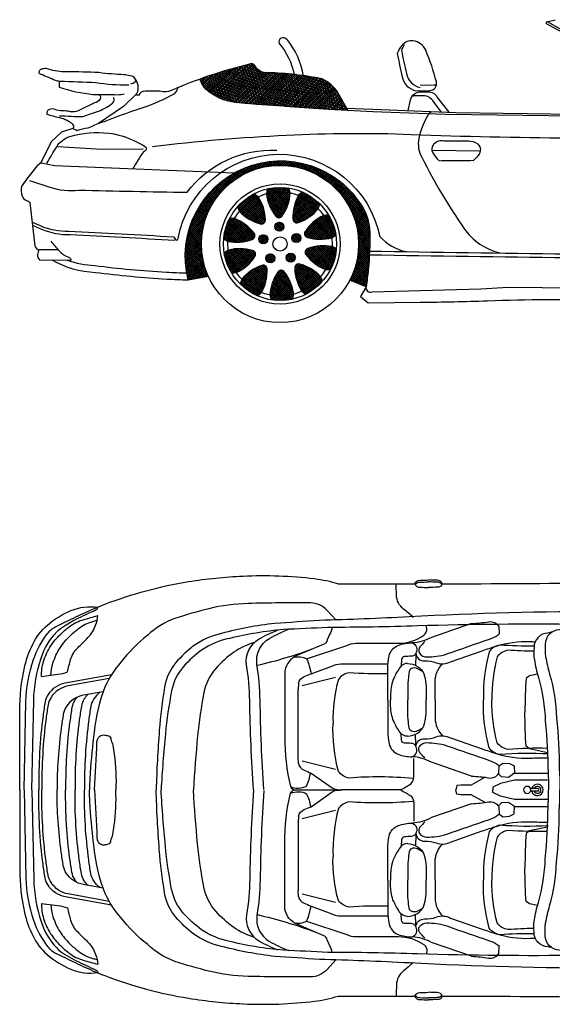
# Model space of a CAD drawing. Extents: x 0.38 to 9.53, y -0.11 to 9.53.
# Tile 7 of 9: x 2.69 to 4.96, y 5.35 to 9.53. Entities that reach past the tile are written whole.
import ezdxf

# ---------------------------------------------------------------- set-up
doc = ezdxf.new("R2010")
doc.units = 0
doc.header["$LTSCALE"] = 0.5
doc.header["$MEASUREMENT"] = 0
doc.layers.add('BOXTER', color=7, linetype='CONTINUOUS')
doc.layers.add('CARRERA911', color=7, linetype='CONTINUOUS')
pattern_1 = [(44.2302233, (-496.353895, -84.926757), (-0.00431120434, 0.00442863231), []), (134.2302233, (-496.353895, -84.926757), (-0.00442863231, -0.00431120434), [])]

# ---------------------------------------------------------------- blocks, each defined once
blk = doc.blocks.new('CAR1_TOP')
at = {"layer": 'BOXTER'}
for p, q in [((-1.8826, 0.7687), (-1.8798, 0.7766)), ((-0.5895, 0.5542), (-0.5899, 0.5278)), ((-0.8696, 0.4785), (-1.011, 0.4432)), ((-0.0589, 0.4742), (-0.0616, 0.4416)), ((-0.0453, 0.485), (-0.0589, 0.4742)), ((-0.0111, 0.4925), (-0.0453, 0.485)), ((-1.0274, 0.4539), (-1.0278, 0.4275)), ((-1.0278, 0.1391), (-1.0278, 0.4275)), ((-0.0616, 0.4416), (-0.0643, 0.3331)), ((-0.635, 0.411), (-0.635, 0.3836)), ((-0.635, 0.3562), (-0.635, 0.3836)), ((-0.5624, 0.411), (-0.5624, 0.3836)), ((-0.5624, 0.3562), (-0.5624, 0.3836)), ((-0.4841, 0.411), (-0.4841, 0.3836)), ((-0.4841, 0.3562), (-0.4841, 0.3836)), ((-0.0616, 0.2187), (-0.0643, 0.3331)), ((-0.5895, 0.213), (-0.5899, 0.2394)), ((-0.0589, 0.186), (-0.0616, 0.2187)), ((-0.0453, 0.1752), (-0.0589, 0.186)), ((0.0318, 0.1584), (-0.0453, 0.1752)), ((-1.0274, 0.1127), (-1.0278, 0.1391)), ((-0.8696, 0.0881), (-1.011, 0.1234)), ((-0.5925, 0.0007), (-0.846, 0.0007)), ((-0.0115, 0.0064), (-0.0405, 0.0064)), ((-0.0115, -0.005), (-0.0405, -0.005)), ((-1.0274, -0.1112), (-1.0278, -0.1377)), ((-0.8696, -0.0866), (-1.011, -0.122)), ((-1.0278, -0.1377), (-1.0278, -0.426)), ((0.0318, -0.157), (-0.0453, -0.1737)), ((-0.0589, -0.1846), (-0.0616, -0.2172)), ((-0.0453, -0.1737), (-0.0589, -0.1846)), ((-0.5895, -0.2115), (-0.5899, -0.2379)), ((-0.0616, -0.2172), (-0.0643, -0.3316)), ((-0.0616, -0.4401), (-0.0643, -0.3316)), ((-0.635, -0.3547), (-0.635, -0.3821)), ((-0.5624, -0.3547), (-0.5624, -0.3821)), ((-0.4841, -0.3547), (-0.4841, -0.3821)), ((-0.635, -0.4095), (-0.635, -0.3821)), ((-0.5624, -0.4095), (-0.5624, -0.3821)), ((-0.4841, -0.4095), (-0.4841, -0.3821)), ((-1.0274, -0.4524), (-1.0278, -0.426)), ((-0.8696, -0.477), (-1.011, -0.4417)), ((-0.0589, -0.4727), (-0.0616, -0.4401)), ((-0.0453, -0.4836), (-0.0589, -0.4727)), ((-0.0111, -0.491), (-0.0453, -0.4836)), ((-0.5895, -0.5527), (-0.5899, -0.5263)), ((-1.8826, -0.7673), (-1.8798, -0.7751))]:
    blk.add_line(p, q, dxfattribs=at)
for points in [[(-2.1927, 0.0007), (-2.1849, 0.3752, -0.076537), (-2.1534, 0.5545, -0.086757), (-2.092, 0.667, -0.10675), (-2.0573, 0.6954), (-2.0148, 0.7158, -0.003982), (-1.9314, 0.7551, -0.016266), (-1.8495, 0.7897, -0.052049), (-1.4937, 0.8857, -0.02824), (-1.2625, 0.9096, -0.041393), (-0.9586, 0.8986, -0.048157), (-0.8579, 0.8766), (-0.5317, 0.8766)], [(-0.5317, 0.8766, -0.3707), (-0.511, 0.8914, 0.000614), (-0.4739, 0.8927)], [(-0.5302, 0.8726, -0.309042), (-0.511, 0.8833, 0.000614), (-0.4739, 0.8847)], [(-0.4161, 0.8766, 0.3707), (-0.4367, 0.8914, -0.000614), (-0.4739, 0.8927)], [(-0.4176, 0.8726, 0.309042), (-0.4367, 0.8833, -0.000614), (-0.4739, 0.8847)], [(-0.4161, 0.8766, 0.002126), (0.2454, 0.8803)], [(-0.5392, 0.7338, 0.024615), (-0.58, 0.7688, -0.223398), (-0.6103, 0.8284, 0.00021), (-0.6118, 0.8766, 0.00021)], [(-0.5317, 0.8766, 0.370699), (-0.511, 0.8619, -0.000614), (-0.4739, 0.8606)], [(-0.4161, 0.8766, -0.3707), (-0.4367, 0.8619, 0.000614), (-0.4739, 0.8606)], [(-0.8684, 0.7231), (-0.905, 0.7634, 0.209375), (-0.976, 0.7952, 0.008786), (-1.2407, 0.7928, 0.052376), (-1.4073, 0.7707, 0.022093), (-1.5519, 0.7291, 0.108048), (-1.6677, 0.6576, 0.061356), (-1.7823, 0.543, 0.068655), (-1.8483, 0.4409, 0.073523), (-1.895, 0.2468, 0.014318), (-1.9121, 0.0729, 0.013039), (-1.9153, 0.0007, 0.013039)], [(-2.2116, -0.0007), (-2.2116, 0.3375, -0.055426), (-2.1912, 0.5216, -0.059428), (-2.1565, 0.6195, -0.097452), (-2.0951, 0.6997, -0.082707), (-1.9944, 0.7626, -0.136156), (-1.8794, 0.7768, 0.047635)], [(-2.1598, 0.0007), (-2.1518, 0.3809, -0.076537), (-2.1203, 0.5602, -0.119374), (-2.054, 0.6723, -0.071149), (-2.0208, 0.6984), (-1.9818, 0.7215, -0.003982), (-1.8983, 0.7608, -0.005807), (-1.8824, 0.7689, -0.004362)], [(0.2919, 0.7585, 0.013204), (-0.5567, 0.7361, -0.006823), (-0.938, 0.7211, -0.002349), (-1.1276, 0.708, 0.035892), (-1.3539, 0.6656, 0.099022), (-1.4726, 0.6128, 0.0549), (-1.5474, 0.5418, 0.134174), (-1.596, 0.4372, 0.023136), (-1.6184, 0.2542, 0.011713), (-1.6317, 0.0007, 0.011713)], [(0.5454, 0.7913), (0.0815, 0.681), (0.0815, 0.681, 0.407429), (0.0222, 0.6198, 0.069501), (0.0236, 0.5669, 0.029071), (0.0406, 0.4926, -0.062231), (0.0701, 0.3068, -0.024249), (0.0816, 0.0868, -0.020658), (0.084, 0.0007, -0.020658)], [(-2.1189, 0.4832), (-2.0489, 0.4919, 0.060338), (-2.0089, 0.5019, -0.005591), (-1.9952, 0.5543, -0.137482), (-1.9652, 0.6043, 0.014112), (-1.9214, 0.648, 0.101805), (-1.889, 0.7004, 0.064537), (-1.8797, 0.7414, 0.064537)], [(-2.1189, 0.4832, -0.075551), (-2.1101, 0.5468, -0.072826), (-2.0801, 0.6118, -0.056103), (-2.0389, 0.6617, -0.027417), (-2.0014, 0.6941, -0.098085), (-1.9414, 0.7241, 0.002459), (-1.8797, 0.7414, 0.002459)], [(-2.0787, 0.4882, -0.060664), (-2.0701, 0.5392, -0.072826), (-2.0401, 0.6041, -0.056103), (-1.9989, 0.654, -0.027417), (-1.9614, 0.6865, -0.098085), (-1.9014, 0.7165, 0.000743), (-1.8828, 0.7216)], [(-0.2909, 0.7075, 0.024834), (-0.2185, 0.7153, -0.300381), (-0.1754, 0.6957), (-0.1734, 0.6644)], [(0.1655, 0.7038, 0.010667), (-0.5203, 0.6974, -0.006823), (-0.9019, 0.691, -0.002349), (-1.0917, 0.6821, 0.035892), (-1.3189, 0.6447, 0.099022), (-1.4388, 0.5945, 0.0549), (-1.5151, 0.5252, 0.134174), (-1.566, 0.4217, 0.023136), (-1.5925, 0.2392, 0.011039), (-1.6106, 0.0007, 0.011039)], [(-1.2186, 0.0007, -0.011415), (-1.2341, 0.3796, 0.034437), (-1.2473, 0.5318, -0.311257), (-1.1943, 0.6422, -0.036685), (-1.1159, 0.6797, -0.193774)], [(-1.1744, 0.0029, -0.011415), (-1.1899, 0.3818, 0.034437), (-1.2031, 0.534, -0.311257), (-1.1501, 0.6444, -0.038052), (-1.0687, 0.6831, -0.193774)], [(-0.8832, 0.6913, -0.045215), (-0.8947, 0.6605), (-0.9054, 0.638, -0.345557), (-0.9217, 0.6192), (-1.0342, 0.5715, 0.230283), (-1.0852, 0.5071), (-1.0852, 0.2255, 0.05775), (-1.0608, 0.0148, 0.221944), (-0.992, 0.0171, 0.049345), (-0.9749, 0.0731, 0.049345)], [(-0.6019, 0.6237, 0.154428), (-0.4944, 0.6578, 0.279563), (-0.4819, 0.6864, -0.0411), (-0.4825, 0.6986, -0.0411)], [(-0.2909, 0.7075), (-0.4613, 0.6488, -0.113823), (-0.5436, 0.6253, -0.467977), (-0.5278, 0.5822, 0.412278), (-0.4906, 0.549, -0.105935), (-0.4417, 0.5412, 0.220468), (-0.381, 0.5451), (-0.2459, 0.592, -0.006488), (-0.1871, 0.6116, -0.087388), (-0.0422, 0.6312, 0.002401), (-0.0207, 0.6304, 0.002401)], [(0.0516, 0.6722), (0.0336, 0.6674), (0.0336, 0.6674, 0.407429), (-0.0257, 0.6062, 0.069501), (-0.0242, 0.5533, 0.029071), (-0.0073, 0.4789, -0.062231), (0.0223, 0.2931, -0.024249), (0.0337, 0.0732, -0.017381), (0.0363, 0.0007, -0.017381)], [(-1.214, 0.6277, 0.073848), (-1.3018, 0.5857, 0.0549), (-1.3781, 0.5164, 0.134174), (-1.429, 0.4129, 0.023136), (-1.4555, 0.2304, 0.010631), (-1.4732, 0.0007, 0.010631)], [(-0.4896, 0.6307, 0.013286), (-0.5104, 0.6082, 0.337789), (-0.5121, 0.5816, 0.259224), (-0.4813, 0.5656, 0.021299), (-0.4399, 0.5686, 0.055963), (-0.396, 0.5786, -0.002113), (-0.2147, 0.6414, 0.070451), (-0.1774, 0.6603, 0.094491), (-0.1734, 0.6644, 0.27987)], [(-1.2026, 0.5305, 0.033935), (-0.9576, 0.6039, 0.033935)], [(-0.992, 0.5581), (-0.8206, 0.6148, -0.12452), (-0.783, 0.6237)], [(-0.6473, 0.3836), (-0.6473, 0.5157, -0.053938), (-0.6414, 0.5705, -0.254764), (-0.6029, 0.6149, -0.092411), (-0.5436, 0.6253)], [(-0.1712, 0.6163, 0.195218), (-0.2165, 0.5881, 0.070006), (-0.2409, 0.3836, 0.070006)], [(-0.1365, 0.5943, 0.195218), (-0.1818, 0.5661, 0.070126), (-0.2046, 0.3836, 0.070126)], [(-0.0254, 0.6117, -0.022542), (-0.1712, 0.6163)], [(-0.0268, 0.5896, -0.016969), (-0.1365, 0.5943)], [(-1.0451, 0.5653, -0.169354), (-0.992, 0.5581, -0.056224), (-0.9734, 0.4941, -0.056224)], [(-0.5278, 0.5822, -0.326686), (-0.548, 0.569, -0.023531), (-0.5762, 0.5675, 0.359), (-0.5895, 0.5542)], [(-0.9734, 0.4941), (-0.8844, 0.527, -0.12452), (-0.8467, 0.536)], [(-0.5632, 0.5385, 0.242282), (-0.5946, 0.5223, 0.047081), (-0.6222, 0.4747, 0.10256), (-0.635, 0.411, 2.072365)], [(-0.5632, 0.5385, -0.117989), (-0.5203, 0.5252, -0.175982), (-0.4946, 0.4938, -0.098855), (-0.4841, 0.411, 1.01209)], [(-0.4994, 0.504), (-0.5208, 0.5156, 0.238178), (-0.5468, 0.5163, 0.252188), (-0.5564, 0.5033, 0.013169), (-0.5605, 0.4678, 0.027186), (-0.5624, 0.411, 0.027186)], [(-0.4457, 0.3842), (-0.4457, 0.4621, -0.199641), (-0.4148, 0.5363, 0.141935)], [(-1.8213, 0.4903), (-2.0181, 0.4547, 0.207319), (-2.0913, 0.406, 0.101931), (-2.1035, 0.3746, 0.00876), (-2.1122, 0.3172, 0.038849), (-2.1297, 0.0007, 0.03739)], [(-1.8309, 0.4743), (-2.0053, 0.4428, 0.207319), (-2.0785, 0.3941, 0.101931), (-2.0907, 0.3627, 0.00876), (-2.0994, 0.3053, 0.03739), (-2.1172, 0.0007, 0.03739)], [(-1.0274, 0.4539, -0.234479), (-1.0027, 0.4823, -0.003885), (-0.9734, 0.4941, -0.003885)], [(-0.812, 0.4987, 0.195218), (-0.8573, 0.4705, 0.071933), (-0.88, 0.2833, 0.070126)], [(-0.6473, 0.4944, -0.02547), (-0.812, 0.4987)], [(-1.8571, 0.4179), (-1.9408, 0.4028, 0.207319), (-2.014, 0.354, 0.101931), (-2.0262, 0.3227, 0.00876), (-2.035, 0.2652, 0.032481), (-2.053, 0.0007)], [(-1.9684, 0.3939, 0.0341), (-1.9774, 0.3819, 0.101931), (-1.9896, 0.3505, 0.00876), (-1.9984, 0.2931, 0.035895), (-2.0163, 0.0007, 0.035895)], [(-1.9217, 0.4062, 0.056082), (-1.9374, 0.3871, 0.101931), (-1.9496, 0.3558, 0.00876), (-1.9583, 0.2983, 0.036536), (-1.9761, 0.0007, 0.036536)], [(-1.8708, 0.4154, 0.088206), (-1.8972, 0.3871, 0.101931), (-1.9094, 0.3558, 0.00876), (-1.9181, 0.2983, 0.036536), (-1.936, 0.0007, 0.036536)], [(-0.6473, 0.3836), (-0.6473, 0.2515, 0.053938), (-0.6414, 0.1967, 0.254764), (-0.6029, 0.1523, 0.092411), (-0.5436, 0.1419)], [(-0.4457, 0.383), (-0.4457, 0.305, 0.199641), (-0.4148, 0.2309, -0.141935)], [(-0.1712, 0.1508, -0.195218), (-0.2165, 0.179, -0.070006), (-0.2409, 0.3836, -0.070006)], [(-0.1365, 0.1729, -0.195218), (-0.1818, 0.2011, -0.070126), (-0.2046, 0.3836, -0.070126)], [(-0.5632, 0.2287, -0.242282), (-0.5946, 0.2449, -0.047081), (-0.6222, 0.2924, -0.10256), (-0.635, 0.3562, -2.072365)], [(-0.5632, 0.2287, 0.117989), (-0.5203, 0.242, 0.175982), (-0.4946, 0.2734, 0.098855), (-0.4841, 0.3562, -1.01209)], [(-0.4994, 0.2631), (-0.5208, 0.2516, -0.238178), (-0.5468, 0.2509, -0.252188), (-0.5564, 0.2639, -0.013169), (-0.5605, 0.2994, -0.027186), (-0.5624, 0.3562, -0.027186)], [(-0.812, 0.0513, -0.195218), (-0.8573, 0.0796, -0.066177), (-0.88, 0.2833, -0.070126)], [(-1.8943, 0.0007, 0.004647), (-1.8833, 0.2043, -0.212789), (-1.8711, 0.2286, -0.225042), (-1.8502, 0.2339, -0.010282), (-1.8345, 0.2304, -0.358153), (-1.8241, 0.2164, 0.030605), (-1.8154, 0.1903), (-1.8101, 0.152, -0.044318), (-1.803, 0.0007, -0.044318)], [(-0.5278, 0.1849, 0.326686), (-0.548, 0.1982, 0.023531), (-0.5762, 0.1996, -0.359), (-0.5895, 0.213)], [(-0.2909, 0.0597), (-0.4613, 0.1184, 0.113823), (-0.5436, 0.1419, 0.467977), (-0.5278, 0.1849, -0.412278), (-0.4906, 0.2182, 0.105935), (-0.4417, 0.226, -0.220468), (-0.381, 0.2221), (-0.2459, 0.1751, 0.006488), (-0.1871, 0.1556, 0.087388), (-0.0422, 0.136, -0.008359), (0.0326, 0.1377, -0.008359)], [(-0.4896, 0.1364, -0.013286), (-0.5104, 0.1589, -0.337789), (-0.5121, 0.1856, -0.259224), (-0.4813, 0.2016, -0.021299), (-0.4399, 0.1986, -0.055963), (-0.396, 0.1885, 0.002113), (-0.2147, 0.1258, -0.070451), (-0.1774, 0.1068, -0.094491), (-0.1734, 0.1027, -0.27987)], [(0.031, 0.1771, 0.025901), (-0.1365, 0.1729)], [(-0.5925, 0.0007, 0.007409), (-0.5495, 0.026, 0.250325), (-0.5368, 0.0692), (-0.5368, 0.134)], [(0.0342, 0.1536, 0.031761), (-0.1712, 0.1508, 0.031761)], [(-1.0274, 0.1127, 0.234479), (-1.0027, 0.0843, 0.003885), (-0.9734, 0.0725, 0.003885)], [(-0.2909, 0.0597, -0.024834), (-0.2185, 0.0519, 0.300381), (-0.1754, 0.0714), (-0.1734, 0.1027), (-0.1578, 0.1145), (-0.1303, 0.1125), (-0.1108, 0.1027), (-0.1088, 0.0714), (-0.1343, 0.0538), (-0.1636, 0.0558), (-0.1754, 0.0675)], [(-0.9734, 0.0725), (-0.8836, 0.0092, 0.137248), (-0.846, 0.0007)], [(-0.5405, 0.0495, 0.042022), (-0.812, 0.0513)], [(-2.2116, 0.0022), (-2.2116, -0.3361, 0.055426), (-2.1912, -0.5201, 0.059428), (-2.1565, -0.618, 0.097452), (-2.0951, -0.6982, 0.082707), (-1.9944, -0.7612, 0.136156), (-1.8794, -0.7753, -0.047635)], [(-2.1927, 0.0007), (-2.1849, -0.3737, 0.076537), (-2.1534, -0.5531, 0.086757), (-2.092, -0.6656, 0.10675), (-2.0573, -0.6939), (-2.0148, -0.7143, 0.003982), (-1.9314, -0.7537, 0.016266), (-1.8495, -0.7883, 0.052049), (-1.4937, -0.8843, 0.02824), (-1.2625, -0.9081, 0.041393), (-0.9586, -0.8971, 0.048157), (-0.8579, -0.8751), (-0.5317, -0.8751)], [(-2.1598, 0.0007), (-2.1518, -0.3794, 0.076537), (-2.1203, -0.5588, 0.119374), (-2.054, -0.6708, 0.071149), (-2.0208, -0.697), (-1.9818, -0.72, 0.003982), (-1.8983, -0.7594, 0.005807), (-1.8824, -0.7675, 0.004362)], [(-1.8213, -0.4888), (-2.0181, -0.4533, -0.207319), (-2.0913, -0.4045, -0.101931), (-2.1035, -0.3732, -0.00876), (-2.1122, -0.3157, -0.038849), (-2.1297, 0.0007, -0.03739)], [(-1.8309, -0.4729), (-2.0053, -0.4414, -0.207319), (-2.0785, -0.3926, -0.101931), (-2.0907, -0.3613, -0.00876), (-2.0994, -0.3038, -0.03739), (-2.1172, 0.0007, -0.03739)], [(-1.8571, -0.4164), (-1.9408, -0.4013, -0.207319), (-2.014, -0.3526, -0.101931), (-2.0262, -0.3212, -0.00876), (-2.035, -0.2637, -0.032481), (-2.053, 0.0007)], [(-1.9684, -0.3925, -0.0341), (-1.9774, -0.3804, -0.101931), (-1.9896, -0.3491, -0.00876), (-1.9984, -0.2916, -0.035895), (-2.0163, 0.0007, -0.035895)], [(-1.9217, -0.4048, -0.056082), (-1.9374, -0.3856, -0.101931), (-1.9496, -0.3543, -0.00876), (-1.9583, -0.2968, -0.036536), (-1.9761, 0.0007, -0.036536)], [(-1.8708, -0.414, -0.088206), (-1.8972, -0.3856, -0.101931), (-1.9094, -0.3543, -0.00876), (-1.9181, -0.2968, -0.036536), (-1.936, 0.0007, -0.036536)], [(-0.8684, -0.7216), (-0.905, -0.7619, -0.209375), (-0.976, -0.7938, -0.008786), (-1.2407, -0.7913, -0.052376), (-1.4073, -0.7693, -0.022093), (-1.5519, -0.7276, -0.108048), (-1.6677, -0.6561, -0.061356), (-1.7823, -0.5416, -0.068655), (-1.8483, -0.4394, -0.073523), (-1.895, -0.2453, -0.014318), (-1.9121, -0.0715, -0.013039), (-1.9153, 0.0007, -0.013039)], [(-1.8943, 0.0007, -0.004647), (-1.8833, -0.2028, 0.212789), (-1.8711, -0.2272, 0.225042), (-1.8502, -0.2324, 0.010282), (-1.8345, -0.2289, 0.358153), (-1.8241, -0.215, -0.030605), (-1.8154, -0.1889), (-1.8101, -0.1506, 0.044318), (-1.803, 0.0007, 0.044318)], [(0.2919, -0.757, -0.013204), (-0.5567, -0.7346, 0.006823), (-0.938, -0.7197, 0.002349), (-1.1276, -0.7066, -0.035892), (-1.3539, -0.6642, -0.099022), (-1.4726, -0.6113, -0.0549), (-1.5474, -0.5404, -0.134174), (-1.596, -0.4358, -0.023136), (-1.6184, -0.2527, -0.011713), (-1.6317, 0.0007, -0.011713)], [(0.1655, -0.7023, -0.010667), (-0.5203, -0.696, 0.006823), (-0.9019, -0.6895, 0.002349), (-1.0917, -0.6806, -0.035892), (-1.3189, -0.6433, -0.099022), (-1.4388, -0.5931, -0.0549), (-1.5151, -0.5238, -0.134174), (-1.566, -0.4203, -0.023136), (-1.5925, -0.2378, -0.011039), (-1.6106, 0.0007, -0.011039)], [(-1.214, -0.6263, -0.073848), (-1.3018, -0.5842, -0.0549), (-1.3781, -0.5149, -0.134174), (-1.429, -0.4115, -0.023136), (-1.4555, -0.2289, -0.010631), (-1.4732, 0.0007, -0.010631)], [(-1.2186, 0.0007, 0.011415), (-1.2341, -0.3781, -0.034437), (-1.2473, -0.5304, 0.311257), (-1.1943, -0.6407, 0.036685), (-1.1159, -0.6782, 0.193774)], [(-1.0608, 0.0148, 0.353184), (-1.036, 0.0007)], [(-1.0608, -0.0134, -0.353184), (-1.036, 0.0007)], [(-1.036, 0.0007), (-0.8827, 0.0007, -0.060517), (-0.8414, 0.0007)], [(-0.9974, 0.0007), (-0.8827, 0.0007, 0.060517), (-0.8414, 0.0007)], [(-0.9734, -0.071), (-0.8836, -0.0077, -0.137248), (-0.846, 0.0007)], [(-0.5925, 0.0007, -0.007409), (-0.5495, -0.0245, -0.250325), (-0.5368, -0.0678), (-0.5368, -0.1325)], [(0.0516, -0.6708), (0.0336, -0.6659), (0.0336, -0.6659, -0.407429), (-0.0257, -0.6047, -0.069501), (-0.0242, -0.5518, -0.029071), (-0.0073, -0.4774, 0.062231), (0.0223, -0.2916, 0.024249), (0.0337, -0.0717, 0.017381), (0.0363, 0.0007, 0.017381)], [(0.5454, -0.7898), (0.0815, -0.6796), (0.0815, -0.6796, -0.407429), (0.0222, -0.6184, -0.069501), (0.0236, -0.5655, -0.029071), (0.0406, -0.4911, 0.062231), (0.0701, -0.3053, 0.024249), (0.0816, -0.0854, 0.020658), (0.084, 0.0007, 0.020658)], [(-1.1744, -0.0015, 0.011415), (-1.1899, -0.3803, -0.034437), (-1.2031, -0.5326, 0.311257), (-1.1501, -0.6429, 0.038052), (-1.0687, -0.6816, 0.193774)], [(-0.8832, -0.6898, 0.045215), (-0.8947, -0.6591), (-0.9054, -0.6365, 0.345557), (-0.9217, -0.6177), (-1.0342, -0.57, -0.230283), (-1.0852, -0.5057), (-1.0852, -0.224, -0.05775), (-1.0608, -0.0134, -0.221944), (-0.992, -0.0156, -0.049345), (-0.9749, -0.0716, -0.049345)], [(-1.0274, -0.1112, -0.234479), (-1.0027, -0.0829, -0.003885), (-0.9734, -0.071, -0.003885)], [(-0.812, -0.0499, 0.195218), (-0.8573, -0.0781, 0.066177), (-0.88, -0.2818, 0.070126)], [(-0.5405, -0.048, -0.042022), (-0.812, -0.0499)], [(-0.2909, -0.0582), (-0.4613, -0.1169, -0.113823), (-0.5436, -0.1404, -0.467977), (-0.5278, -0.1835, 0.412278), (-0.4906, -0.2167, -0.105935), (-0.4417, -0.2245, 0.220468), (-0.381, -0.2206), (-0.2459, -0.1737, -0.006488), (-0.1871, -0.1541, -0.087388), (-0.0422, -0.1345, 0.008359), (0.0326, -0.1363, 0.008359)], [(-0.2909, -0.0582, 0.024834), (-0.2185, -0.0504, -0.300381), (-0.1754, -0.07), (-0.1734, -0.1013), (-0.1578, -0.113), (-0.1303, -0.1111), (-0.1108, -0.1013), (-0.1088, -0.07), (-0.1343, -0.0524), (-0.1636, -0.0543), (-0.1754, -0.066)], [(-0.4896, -0.135, 0.013286), (-0.5104, -0.1575, 0.337789), (-0.5121, -0.1841, 0.259224), (-0.4813, -0.2001, 0.021299), (-0.4399, -0.1971, 0.055963), (-0.396, -0.1871, -0.002113), (-0.2147, -0.1243, 0.070451), (-0.1774, -0.1054, 0.094491), (-0.1734, -0.1013, 0.27987)], [(-0.6473, -0.3821), (-0.6473, -0.25, -0.053938), (-0.6414, -0.1952, -0.254764), (-0.6029, -0.1508, -0.092411), (-0.5436, -0.1404)], [(-0.1712, -0.1494, 0.195218), (-0.2165, -0.1776, 0.070006), (-0.2409, -0.3821, 0.070006)], [(0.0342, -0.1521, -0.031761), (-0.1712, -0.1494, -0.031761)], [(-0.5278, -0.1835, -0.326686), (-0.548, -0.1967, -0.023531), (-0.5762, -0.1982, 0.359), (-0.5895, -0.2115)], [(-0.1365, -0.1714, 0.195218), (-0.1818, -0.1996, 0.070126), (-0.2046, -0.3821, 0.070126)], [(0.031, -0.1757, -0.025901), (-0.1365, -0.1714)], [(-0.5632, -0.2272, 0.242282), (-0.5946, -0.2434, 0.047081), (-0.6222, -0.291, 0.10256), (-0.635, -0.3547, 2.072365)], [(-0.5632, -0.2272, -0.117989), (-0.5203, -0.2405, -0.175982), (-0.4946, -0.2719, -0.098855), (-0.4841, -0.3547, 1.01209)], [(-0.4994, -0.2617), (-0.5208, -0.2501, 0.238178), (-0.5468, -0.2494, 0.252188), (-0.5564, -0.2624, 0.013169), (-0.5605, -0.2979, 0.027186), (-0.5624, -0.3547, 0.027186)], [(-0.4457, -0.3815), (-0.4457, -0.3036, -0.199641), (-0.4148, -0.2294, 0.141935)], [(-0.812, -0.4973, -0.195218), (-0.8573, -0.469, -0.071933), (-0.88, -0.2818, -0.070126)], [(-0.6473, -0.3821), (-0.6473, -0.5142, 0.053938), (-0.6414, -0.569, 0.254764), (-0.6029, -0.6134, 0.092411), (-0.5436, -0.6238)], [(-0.5632, -0.537, -0.242282), (-0.5946, -0.5209, -0.047081), (-0.6222, -0.4733, -0.10256), (-0.635, -0.4095, -2.072365)], [(-0.5632, -0.537, 0.117989), (-0.5203, -0.5237, 0.175982), (-0.4946, -0.4923, 0.098855), (-0.4841, -0.4095, -1.01209)], [(-0.4994, -0.5026), (-0.5208, -0.5141, -0.238178), (-0.5468, -0.5148, -0.252188), (-0.5564, -0.5018, -0.013169), (-0.5605, -0.4663, -0.027186), (-0.5624, -0.4095, -0.027186)], [(-0.4457, -0.3827), (-0.4457, -0.4607, 0.199641), (-0.4148, -0.5348, -0.141935)], [(-0.1712, -0.6149, -0.195218), (-0.2165, -0.5867, -0.070006), (-0.2409, -0.3821, -0.070006)], [(-0.1365, -0.5928, -0.195218), (-0.1818, -0.5646, -0.070126), (-0.2046, -0.3821, -0.070126)], [(-1.0274, -0.4524, 0.234479), (-1.0027, -0.4808, 0.003885), (-0.9734, -0.4926, 0.003885)], [(-2.1189, -0.4817, 0.075551), (-2.1101, -0.5454, 0.072826), (-2.0801, -0.6103, 0.056103), (-2.0389, -0.6602, 0.027417), (-2.0014, -0.6927, 0.098085), (-1.9414, -0.7226, -0.002459), (-1.8797, -0.7399, -0.002459)], [(-2.1189, -0.4817), (-2.0489, -0.4904, -0.060338), (-2.0089, -0.5004, 0.005591), (-1.9952, -0.5529, 0.137482), (-1.9652, -0.6028, -0.014112), (-1.9214, -0.6465, -0.101805), (-1.889, -0.6989, -0.064537), (-1.8797, -0.7399, -0.064537)], [(-2.0787, -0.4867, 0.060664), (-2.0701, -0.5377, 0.072826), (-2.0401, -0.6026, 0.056103), (-1.9989, -0.6526, 0.027417), (-1.9614, -0.685, 0.098085), (-1.9014, -0.715, -0.000743), (-1.8828, -0.7201)], [(-1.0451, -0.5638, 0.169354), (-0.992, -0.5567, 0.056224), (-0.9734, -0.4926, 0.056224)], [(-0.9734, -0.4926), (-0.8844, -0.5256, 0.12452), (-0.8467, -0.5345)], [(-0.6473, -0.493, 0.02547), (-0.812, -0.4973)], [(-1.2026, -0.529, -0.033935), (-0.9576, -0.6025, -0.033935)], [(-0.2909, -0.706), (-0.4613, -0.6473, 0.113823), (-0.5436, -0.6238, 0.467977), (-0.5278, -0.5808, -0.412278), (-0.4906, -0.5475, 0.105935), (-0.4417, -0.5397, -0.220468), (-0.381, -0.5436), (-0.2459, -0.5906, 0.006488), (-0.1871, -0.6101, 0.087388), (-0.0422, -0.6297, -0.002401), (-0.0207, -0.6289, -0.002401)], [(-0.992, -0.5567), (-0.8206, -0.6133, 0.12452), (-0.783, -0.6223)], [(-0.5278, -0.5808, 0.326686), (-0.548, -0.5675, 0.023531), (-0.5762, -0.5661, -0.359), (-0.5895, -0.5527)], [(-0.4896, -0.6293, -0.013286), (-0.5104, -0.6068, -0.337789), (-0.5121, -0.5801, -0.259224), (-0.4813, -0.5642, -0.021299), (-0.4399, -0.5671, -0.055963), (-0.396, -0.5772, 0.002113), (-0.2147, -0.6399, -0.070451), (-0.1774, -0.6589, -0.094491), (-0.1734, -0.663, -0.27987)], [(-0.6019, -0.6223, -0.154428), (-0.4944, -0.6563, -0.279563), (-0.4819, -0.685, 0.0411), (-0.4825, -0.6971, 0.0411)], [(-0.0254, -0.6102, 0.022542), (-0.1712, -0.6149)], [(-0.0268, -0.5881, 0.016969), (-0.1365, -0.5928)], [(-0.2909, -0.706, -0.024834), (-0.2185, -0.7138, 0.300381), (-0.1754, -0.6943), (-0.1734, -0.663)], [(-0.5392, -0.7323, -0.024615), (-0.58, -0.7673, 0.223398), (-0.6103, -0.827, -0.00021), (-0.6118, -0.8751, -0.00021)], [(-0.5317, -0.8752, -0.370699), (-0.511, -0.8604, 0.000614), (-0.4739, -0.8591)], [(-0.5317, -0.8752, 0.3707), (-0.511, -0.8899, -0.000614), (-0.4739, -0.8913)], [(-0.5302, -0.8711, 0.309042), (-0.511, -0.8819, -0.000614), (-0.4739, -0.8832)], [(-0.4161, -0.8752, 0.3707), (-0.4367, -0.8604, -0.000614), (-0.4739, -0.8591)], [(-0.4176, -0.8711, -0.309042), (-0.4367, -0.8819, 0.000614), (-0.4739, -0.8832)], [(-0.4161, -0.8752, -0.3707), (-0.4367, -0.8899, 0.000614), (-0.4739, -0.8913)], [(-0.4161, -0.8752, -0.002126), (0.2454, -0.8789)]]:
    blk.add_lwpolyline(points, format="xyb", dxfattribs=at)
for points in [[(-0.783, 0.6237), (-0.6019, 0.6237)], [(-0.5281, 0.5739), (-0.5299, 0.5301)], [(-0.8467, 0.536), (-0.6465, 0.536)], [(-0.5281, 0.1933), (-0.5299, 0.237)], [(-0.2335, 0.0543), (-0.2922, 0.0211), (-0.3364, 0.0211), (-0.3541, 0.0189), (-0.3574, 0.0007)], [(0.031, 0.0421), (-0.1092, 0.0421), (-0.1684, 0.0279), (-0.2001, 0.0121), (-0.2001, 0.0007)], [(-0.1088, 0.0714), (0.0338, 0.0714)], [(-0.2335, -0.0528), (-0.2922, -0.0197), (-0.3364, -0.0197), (-0.3541, -0.0175), (-0.3574, 0.0007)], [(0.031, -0.0406), (-0.1092, -0.0406), (-0.1684, -0.0264), (-0.2001, -0.0106), (-0.2001, 0.0007)], [(-0.1088, -0.07), (0.0338, -0.07)], [(-0.5281, -0.1918), (-0.5299, -0.2356)], [(-0.8467, -0.5345), (-0.6465, -0.5345)], [(-0.5281, -0.5724), (-0.5299, -0.5287)], [(-0.783, -0.6223), (-0.6019, -0.6223)]]:
    blk.add_lwpolyline(points, dxfattribs=at)
for centre, radius, start, end in [((-0.0546, 0.0007), 0.0152, 0, 180), ((-0.0546, 0.0007), 0.0152, 180, 0), ((-0.0115, 0.0001), 0.0247, 1.4681, 165.1556), ((-0.0115, 0.0014), 0.0247, 194.8444, 358.5319), ((-0.0115, 0.0001), 0.0152, 2.386, 155.3977), ((-0.0115, 0.0014), 0.0152, 204.6023, 357.614), ((-0.0115, 0.0001), 0.00633, 5.7392, 90), ((-0.0115, 0.0014), 0.00633, 270, 354.2608)]:
    blk.add_arc(centre, radius, start, end, dxfattribs=at)
blk = doc.blocks.new('CAR1_LAT')
at = {"layer": 'BOXTER'}
h = blk.add_hatch(dxfattribs=at)
h.set_pattern_fill('ANSI38', color=256, scale=0.049444, angle=-0.7698, style=0)
h.set_pattern_definition([(44.2302233, (-496.353895, -84.926757), (-0.00431120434, 0.00442863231), []), (134.2302233, (-496.353895, -84.926757), (-0.013051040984, 0.004546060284), [0.0154513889, -0.00927083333])])
h.paths.add_polyline_path([(-1.2778, 1.062, -0.306457), (-1.3309, 1.088, 0.293363), (-1.3486, 1.0999, 0.000044), (-1.3563, 1.0977, 0.026441), (-1.5666, 1.0348, 0.164181), (-1.5287, 0.9803, 0.14707), (-1.3984, 0.9333, 0.008222), (-1.2076, 0.9192), (-1.1244, 0.914), (-1.0209, 0.9064), (-0.9388, 0.9025), (-0.9789, 0.9744, 0.150023), (-1.0473, 1.0357, 0.040994)])
h = blk.add_hatch(dxfattribs=at)
h.set_pattern_fill('ANSI37', color=256, scale=0.049444, angle=-0.7698, style=0)
h.set_pattern_definition(pattern_1)
h.paths.add_polyline_path([(-1.6168, 0.1819), (-1.531, 0.1967, -0.106326), (-1.5605, 0.3341, -1), (-0.8924, 0.3341, -0.120461), (-0.9301, 0.1799), (-0.861, 0.1523, 0.018366), (-0.8514, 0.2251, 0.026719), (-0.845, 0.3836, 0.13342), (-0.8758, 0.4912, 0.861899)])
h = blk.add_hatch(dxfattribs=at)
h.set_pattern_fill('ANSI37', color=256, scale=0.049444, angle=-0.7698, style=0)
h.set_pattern_definition(pattern_1)
h.paths.add_polyline_path([(-1.2482, 0.4076, 1), (-1.2098, 0.4076, 1)])
h.paths.add_polyline_path([(-1.3164, 0.3544, 1), (-1.278, 0.3544, 1)])
h.paths.add_polyline_path([(-1.2868, 0.2731, 1), (-1.2484, 0.2731, 1)])
h.paths.add_polyline_path([(-1.2004, 0.2761, 1), (-1.1619, 0.2761, 1)])
h.paths.add_polyline_path([(-1.1381, 0.3592, 1), (-1.1765, 0.3592, 1)])
h.paths.add_polyline_path([(-1.1714, 0.4404, 0.216149), (-1.1676, 0.4299, 0.020637), (-1.1641, 0.4265, 0.020637), (-1.1597, 0.4245, 0.216149), (-1.1485, 0.425, 0.134745), (-1.064, 0.4841, 0.116356), (-1.1482, 0.5409, 0.134745)])
h.paths.add_polyline_path([(-1.064, 0.4841), (-1.0566, 0.504, 0.096113), (-1.1325, 0.5552), (-1.1482, 0.5409, -0.116356)])
h.paths.add_polyline_path([(-1.2444, 0.4525, 0.216149), (-1.2352, 0.4462, 0.020637), (-1.2303, 0.4455, 0.020637), (-1.2256, 0.4465, 0.216149), (-1.2168, 0.4534, 0.134745), (-1.1832, 0.551, 0.116356), (-1.2847, 0.5474, 0.134745)])
h.paths.add_polyline_path([(-1.1832, 0.551), (-1.189, 0.5714, 0.096113), (-1.2804, 0.5682), (-1.2847, 0.5474, -0.116356)])
h.paths.add_polyline_path([(-1.4077, 0.4918), (-1.399, 0.4724, -0.116356), (-1.319, 0.535), (-1.3356, 0.5481, 0.096113)])
h.paths.add_polyline_path([(-1.319, 0.535, 0.116356), (-1.399, 0.4724, 0.134745), (-1.3105, 0.4193, 0.216149), (-1.2994, 0.4196, 0.020637), (-1.2951, 0.4219, 0.020637), (-1.2918, 0.4256, 0.216149), (-1.2888, 0.4363, 0.134745)])
h.paths.add_polyline_path([(-1.4194, 0.4422, 0.116356), (-1.4474, 0.3446, 0.134745), (-1.3446, 0.3536, 0.216149), (-1.3358, 0.3604, 0.020637), (-1.3336, 0.3648, 0.020637), (-1.3331, 0.3697, 0.216149), (-1.337, 0.3801, 0.134745)])
h.paths.add_polyline_path([(-1.4194, 0.4422), (-1.4405, 0.4431, 0.096113), (-1.4658, 0.3551), (-1.4474, 0.3446, -0.116356)])
h.paths.add_polyline_path([(-1.4461, 0.3082), (-1.4637, 0.2964, 0.096113), (-1.4324, 0.2104), (-1.4114, 0.2128, -0.116356)])
h.paths.add_polyline_path([(-1.4461, 0.3082, 0.116356), (-1.4114, 0.2128, 0.134745), (-1.3335, 0.2804, 0.216149), (-1.3304, 0.2911, 0.020637), (-1.3312, 0.2959, 0.020637), (-1.3337, 0.3002, 0.216149), (-1.3429, 0.3063, 0.134745)])
h.paths.add_polyline_path([(-1.3889, 0.184, 0.116356), (-1.3047, 0.1272, 0.134745), (-1.2816, 0.2278, 0.216149), (-1.2853, 0.2383, 0.020637), (-1.2888, 0.2416, 0.020637), (-1.2933, 0.2436, 0.216149), (-1.3044, 0.2432, 0.134745)])
h.paths.add_polyline_path([(-1.3889, 0.184), (-1.3963, 0.1642, 0.096113), (-1.3204, 0.113), (-1.3047, 0.1272, -0.116356)])
h.paths.add_polyline_path([(-1.2697, 0.1172), (-1.264, 0.0968, 0.096113), (-1.1725, 0.1), (-1.1682, 0.1207, -0.116356)])
h.paths.add_polyline_path([(-1.2085, 0.2157, 0.216149), (-1.2177, 0.222, 0.020637), (-1.2226, 0.2226, 0.020637), (-1.2274, 0.2217, 0.216149), (-1.2361, 0.2147, 0.134745), (-1.2697, 0.1172, 0.116356), (-1.1682, 0.1207, 0.134745)])
h.paths.add_polyline_path([(-1.134, 0.1332, 0.116356), (-1.0539, 0.1957, 0.134745), (-1.1424, 0.2488, 0.216149), (-1.1535, 0.2485, 0.020637), (-1.1578, 0.2462, 0.020637), (-1.1611, 0.2426, 0.216149), (-1.1641, 0.2319, 0.134745)])
h.paths.add_polyline_path([(-1.0452, 0.1764), (-1.0539, 0.1957, -0.116356), (-1.134, 0.1332), (-1.1173, 0.1201, 0.096113)])
h.paths.add_polyline_path([(-1.0336, 0.2259, 0.116356), (-1.0056, 0.3235, 0.134745), (-1.1083, 0.3145, 0.216149), (-1.1172, 0.3077, 0.020637), (-1.1193, 0.3033, 0.020637), (-1.1198, 0.2985, 0.216149), (-1.1159, 0.288, 0.134745)])
h.paths.add_polyline_path([(-0.9871, 0.313), (-1.0056, 0.3235, -0.116356), (-1.0336, 0.2259), (-1.0124, 0.2251, 0.096113)])
h.paths.add_polyline_path([(-1.0068, 0.36), (-0.9892, 0.3717, 0.096113), (-1.0205, 0.4577), (-1.0416, 0.4554, -0.116356)])
h.paths.add_polyline_path([(-1.0068, 0.36, 0.116356), (-1.0416, 0.4554, 0.134745), (-1.1194, 0.3877, 0.216149), (-1.1226, 0.377, 0.020637), (-1.1217, 0.3722, 0.020637), (-1.1193, 0.368, 0.216149), (-1.11, 0.3618, 0.134745)])
for p, q in [((0.0202, 1.2067), (-0.0934, 1.2696)), ((-0.0927, 1.2779), (-0.0575, 1.287)), ((0.0213, 1.216), (-0.0898, 1.2776)), ((-1.8371, 0.972), (-1.8911, 0.9181)), ((-1.8911, 0.9181), (-1.9981, 0.8457)), ((-1.2076, 0.9192), (-1.1244, 0.914)), ((-1.2076, 0.9192), (-1.1244, 0.914)), ((-1.1244, 0.914), (-1.0209, 0.9064)), ((-1.1244, 0.914), (-1.0209, 0.9064)), ((-1.0209, 0.9064), (-0.8326, 0.8976)), ((-0.9438, 0.9116), (-0.8322, 0.9064)), ((-0.8326, 0.8976), (-0.5234, 0.8856)), ((-0.8323, 0.9064), (-0.4808, 0.8927)), ((-0.5943, 0.8884), (-0.5839, 0.8972)), ((-0.5234, 0.8856), (0.4748, 0.8721)), ((-0.4808, 0.8927), (0.4749, 0.8799)), ((-0.5811, 0.7329), (-0.3752, 0.7301)), ((-2.2473, 0.3112), (-2.17, 0.3102)), ((-2.2486, 0.2667), (-2.1154, 0.265))]:
    blk.add_line(p, q, dxfattribs=at)
for points in [[(-1.2308, 1.1859, -0.134673), (-1.1666, 1.0541, -0.134673)], [(-1.198, 1.2025, -0.139299), (-1.1292, 1.0494, -0.066959)], [(-0.6492, 0.9848), (-0.5902, 0.9862, 0.480725), (-0.562, 1.0231, 0.040441), (-0.6074, 1.1573, 0.269637), (-0.6615, 1.1973, 0.24939), (-0.7074, 1.179, 0.0856), (-0.7288, 1.1428, -0.002671), (-0.7076, 1.0449, 0.289173), (-0.6492, 0.9848, 2.679436)], [(-0.6985, 1.1806, 0.054673), (-0.7107, 1.1566, -0.002671), (-0.6895, 1.0587, 0.289173), (-0.6311, 0.9986)], [(-1.3486, 1.0999, 0.000044), (-1.3563, 1.0977, 0.042242), (-1.6886, 0.9868, -0.18419), (-1.7372, 0.9828), (-1.7997, 0.9836, 0.302591), (-1.8277, 0.9655)], [(-0.9388, 0.9025), (-0.9789, 0.9744, 0.150023), (-1.0473, 1.0357, 0.040994), (-1.2778, 1.062, -0.306457), (-1.3309, 1.088, 0.293363), (-1.3486, 1.0999)], [(-1.8491, 1.0457, 0.06377), (-1.8778, 1.0507, 0.109041), (-1.8901, 1.053, -0.022847), (-1.9959, 1.0621, 0.016264), (-2.1341, 1.0649, -0.086664), (-2.2099, 1.0772, 0.129464), (-2.2324, 1.0789, 0.092831), (-2.2466, 1.0735, 0.763457), (-2.2412, 1.0551, -0.008711), (-2.1824, 1.0304, 0.078645), (-2.1656, 1.026, -0.00791), (-2.1645, 1.0007, 0.052958), (-2.0215, 0.9692, 0.04858), (-2.0032, 0.969, -0.587256), (-1.9908, 0.9505, -0.25554), (-2.0149, 0.934), (-2.0843, 0.8998, -0.172621), (-2.1167, 0.896, 0.066343), (-2.1518, 0.8993, -0.116748), (-2.1827, 0.9053, 0.209052), (-2.2066, 0.9056, 0.330926), (-2.2181, 0.8861, 0.03051), (-2.1635, 0.8713, -0.072469), (-2.1313, 0.8596, -0.054288), (-2.1103, 0.8453, -0.352121), (-2.1064, 0.8241, -0.028157), (-2.0882, 0.8167, -0.016011), (-2.0426, 0.828, -0.016419), (-1.808, 0.9141, 0.047031), (-1.6738, 0.973)], [(-2.161, 1.0261, 0.000446), (-2.0094, 1.0204, 0.045267), (-1.8696, 1.0104, 0.149375)], [(-1.8605, 1.0139, 0.068851), (-1.8422, 1.0227, 0.239019), (-1.8411, 1.0363, 4.90022)], [(-1.8305, 0.9817, 0.243976), (-1.8491, 1.0457, 1.11826)], [(-1.2076, 0.9192, -0.008222), (-1.3984, 0.9333, -0.14707), (-1.5287, 0.9803, -0.164181), (-1.5666, 1.0348, -0.164181)], [(-0.631, 1.0082), (-0.5719, 1.0096, 0.065853), (-0.5642, 1.0108, 0.065853)], [(-2.0032, 0.969, -0.000085), (-1.9173, 0.9684, 0.067586), (-1.8887, 0.9721, -0.139271)], [(-1.8277, 0.9655, 0.144916), (-1.8332, 0.966, -0.670696), (-1.8371, 0.972, 0.000046), (-1.8305, 0.9817, 0.000046)], [(-1.6738, 0.973, -0.0099), (-1.663, 0.9889, 0.219665), (-1.661, 0.9997, 0.219665)], [(-0.6826, 0.9005), (-0.6714, 0.9468, -0.33699), (-0.6297, 0.9807, -0.024323), (-0.5909, 0.9801, -0.296223), (-0.5568, 0.9547), (-0.5096, 0.8938)], [(-0.6648, 0.9615, -0.090396), (-0.6492, 0.9649, -0.024323), (-0.6104, 0.9643, -0.296223), (-0.5763, 0.9389), (-0.5424, 0.8951)], [(-2.1639, 0.8791, 0.006428), (-2.0649, 0.875, 0.000278), (-1.9983, 0.8986, 0.091918), (-1.937, 0.9341, 0.379335), (-1.9339, 0.9559, 3.228799)], [(-0.594, 0.8883, 0.092084), (-0.6366, 0.7821, 0.184036), (-0.6229, 0.7002, 0.035048), (-0.4447, 0.4006, 0.185972), (-0.29, 0.2956, -0.254577)], [(-2.2177, 0.6771, -0.004968), (-2.1757, 0.7471, -0.183586), (-2.1192, 0.7907, -0.104408), (-1.9546, 0.805, -0.084031), (-1.8449, 0.7723, -0.017126), (-1.8008, 0.7487, -0.748793), (-1.806, 0.7274, 0.019143), (-1.852, 0.6538, 1.711216)], [(-1.7688, 0.7485, -0.017315), (-1.1985, 0.7967, -0.021998), (-0.6696, 0.7998, 0.016159), (0.6781, 0.7918, -0.038722), (1.3541, 0.7573, -0.042998), (1.7497, 0.6742, -0.265694)], [(-0.4245, 0.7714), (-0.5378, 0.7729, 0.216465), (-0.5736, 0.7572, 0.324394), (-0.5773, 0.7217, 0.06934), (-0.5519, 0.689), (-0.4192, 0.6872)], [(-0.5307, 0.7728), (-0.4174, 0.7713, -0.216465), (-0.382, 0.7546, -0.324394), (-0.3793, 0.719, -0.06934), (-0.4056, 0.687), (-0.5383, 0.6888)], [(-1.6594, 0.357, -0.825084), (-0.8024, 0.3659)], [(-1.6217, 0.5537, -0.249605), (-1.24, 0.732, -30.633801)], [(-2.2428, 0.6789), (-2.2607, 0.6653), (-2.3027, 0.6106, 0.019156), (-2.3253, 0.5787, 0.127707), (-2.3218, 0.5374, 0.220682), (-2.304, 0.5191, -0.084298), (-2.29, 0.5109), (-2.2683, 0.3255)], [(-2.1961, 0.266, 0.11736), (-2.0112, 0.2135, 0.018079), (-1.7068, 0.1852, 0.009586), (-1.6168, 0.1819, -0.861899), (-0.8758, 0.4912, -0.13342), (-0.845, 0.3836, -0.026719), (-0.8514, 0.2251, -0.018366), (-0.861, 0.1523, 0.566166), (-0.8356, 0.1305), (-0.3732, 0.1435), (-0.2573, 0.1505), (0.7532, 0.1412), (0.7897, 0.1386, 0.337607), (0.8157, 0.1609), (0.821, 0.1841), (0.8258, 0.2218, 0.006983), (0.839, 0.3364, -0.428923), (1.29, 0.6863, -0.266635), (1.5632, 0.4692, -0.126215), (1.5961, 0.2116, -0.178487), (1.5767, 0.1741, 0.348127), (1.5704, 0.135, 0.293771), (1.6248, 0.1059)], [(-2.2915, 0.6037), (-2.2043, 0.5752, 0.107453), (-2.0814, 0.5626, 0.000899), (-1.6217, 0.5537, 0.291421)], [(-1.4075, 0.4914), (-1.399, 0.4724, 0.134745), (-1.3105, 0.4193, 0.216149), (-1.2994, 0.4196, 0.020637), (-1.2951, 0.4219, 0.020637), (-1.2918, 0.4256, 0.216149), (-1.2888, 0.4363, 0.134745), (-1.319, 0.535), (-1.3353, 0.5479)], [(-1.2805, 0.5678), (-1.2847, 0.5474, 0.134745), (-1.2444, 0.4525, 0.216149), (-1.2352, 0.4462, 0.020637), (-1.2303, 0.4455, 0.020637), (-1.2256, 0.4465, 0.216149), (-1.2168, 0.4534, 0.134745), (-1.1832, 0.551), (-1.1888, 0.571)], [(-1.1328, 0.5549), (-1.1482, 0.5409, 0.134745), (-1.1714, 0.4404, 0.216149), (-1.1676, 0.4299, 0.020637), (-1.1641, 0.4265, 0.020637), (-1.1597, 0.4245, 0.216149), (-1.1485, 0.425, 0.134745), (-1.064, 0.4841), (-1.0568, 0.5036)], [(-2.2801, 0.4265), (-2.246, 0.4119, 0.107453), (-2.1246, 0.3887, -0.004348), (-1.6798, 0.3645)], [(-1.4654, 0.3549), (-1.4474, 0.3446, 0.134745), (-1.3446, 0.3536, 0.216149), (-1.3358, 0.3604, 0.020637), (-1.3336, 0.3648, 0.020637), (-1.3331, 0.3697, 0.216149), (-1.337, 0.3801, 0.134745), (-1.4194, 0.4422), (-1.4402, 0.4431)], [(-1.0209, 0.4577), (-1.0416, 0.4554, 0.134745), (-1.1194, 0.3877, 0.216149), (-1.1226, 0.377, 0.020637), (-1.1217, 0.3722, 0.020637), (-1.1193, 0.368, 0.216149), (-1.11, 0.3618, 0.134745), (-1.0068, 0.36), (-0.9895, 0.3715)], [(-2.2786, 0.4134), (-2.2402, 0.3971, 0.107453), (-2.1187, 0.3739, -0.004348), (-1.6739, 0.3497)], [(-2.201, 0.346, 0.006422), (-2.166, 0.3057, 0.129498), (-2.1226, 0.2768, -0.365146), (-2.1154, 0.265, 1.155823)], [(-1.669, 0.3512, 0.488841), (-1.6594, 0.357, -0.898014)], [(-0.8024, 0.3659, 0.161038), (-0.6898, 0.3015, -0.831215)], [(-2.2683, 0.3255, 0.211871), (-2.25, 0.3084, 0.211871)], [(-1.432, 0.2105), (-1.4114, 0.2128, 0.134745), (-1.3335, 0.2804, 0.216149), (-1.3304, 0.2911, 0.020637), (-1.3312, 0.2959, 0.020637), (-1.3337, 0.3002, 0.216149), (-1.3429, 0.3063, 0.134745), (-1.4461, 0.3082), (-1.4634, 0.2966)], [(-0.9875, 0.3132), (-1.0056, 0.3235, 0.134745), (-1.1083, 0.3145, 0.216149), (-1.1172, 0.3077, 0.020637), (-1.1193, 0.3033, 0.020637), (-1.1198, 0.2985, 0.216149), (-1.1159, 0.288, 0.134745), (-1.0336, 0.2259), (-1.0128, 0.2251)], [(-0.8461, 0.3042, 0.004146), (0.8338, 0.2874, 0.004146)], [(-2.1321, 0.2652, 0.07297), (-2.0137, 0.2425, 0.018079), (-1.7093, 0.2143, 0.009191), (-1.623, 0.211)], [(-0.8463, 0.2884, 0.004142), (0.8319, 0.2716, 0.004142)], [(-1.3201, 0.1132), (-1.3047, 0.1272, 0.134745), (-1.2816, 0.2278, 0.216149), (-1.2853, 0.2383, 0.020637), (-1.2888, 0.2416, 0.020637), (-1.2933, 0.2436, 0.216149), (-1.3044, 0.2432, 0.134745), (-1.3889, 0.184), (-1.3961, 0.1645)], [(-1.1724, 0.1004), (-1.1682, 0.1207, 0.134745), (-1.2085, 0.2157, 0.216149), (-1.2177, 0.222, 0.020637), (-1.2226, 0.2226, 0.020637), (-1.2274, 0.2217, 0.216149), (-1.2361, 0.2147, 0.134745), (-1.2697, 0.1172), (-1.2641, 0.0972)], [(-1.0454, 0.1768), (-1.0539, 0.1957, 0.134745), (-1.1424, 0.2488, 0.216149), (-1.1535, 0.2485, 0.020637), (-1.1578, 0.2462, 0.020637), (-1.1611, 0.2426, 0.216149), (-1.1641, 0.2319, 0.134745), (-1.134, 0.1332), (-1.1176, 0.1203)], [(-0.861, 0.1523), (-0.8849, 0.1104), (-0.8518, 0.0843), (-0.6307, 0.0865, 0.00638), (-0.3452, 0.0929, -0.029483), (0.6622, 0.0691, 0.025495), (0.8035, 0.0646, 0.271475), (0.8528, 0.0948), (0.8477, 0.1163, -0.018149), (0.8226, 0.152, -0.095773), (0.821, 0.1841, -1.373766)]]:
    blk.add_lwpolyline(points, format="xyb", dxfattribs=at)
for points in [[(-1.4836, 1.0382), (-1.4089, 1.0084), (-1.2688, 0.9902), (-1.0434, 0.9754), (-1.0082, 0.9831)], [(-2.1064, 0.8241), (-2.1553, 0.8085), (-2.1987, 0.7684), (-2.2428, 0.6789), (-2.1829, 0.6674), (-1.8742, 0.6547), (-1.4219, 0.6358)], [(-2.1707, 0.7487), (-1.9835, 0.7364), (-1.8075, 0.7389)], [(-1.6798, 0.3645), (-1.669, 0.3512)], [(-1.6168, 0.1819), (-1.531, 0.1967)], [(-0.861, 0.1523), (-0.9301, 0.1799)]]:
    blk.add_lwpolyline(points, dxfattribs=at)
for centre, radius in [((-1.2265, 0.3341), 0.3341), ((-1.2265, 0.3341), 0.2552), ((-1.2265, 0.3341), 0.2402), ((-1.2265, 0.3341), 0.2212), ((-1.229, 0.4076), 0.0192), ((-1.1573, 0.3592), 0.0192), ((-1.2972, 0.3544), 0.0192), ((-1.2265, 0.3341), 0.0302), ((-1.1812, 0.2761), 0.0192), ((-1.2676, 0.2731), 0.0192)]:
    blk.add_circle(centre, radius, dxfattribs=at)
for centre, radius, start, end in [((-0.0916, 1.2736), 0.00443, 65.7879, 245.7879), ((-1.2133, 1.1921), 0.0185, 34.2075, 199.6143), ((-2.226, 0.2883), 0.0312, 132.8256, 223.6261)]:
    blk.add_arc(centre, radius, start, end, dxfattribs=at)

msp = doc.modelspace()

# ---------------------------------------------------------------- block references
at = {"layer": 'CARRERA911'}
for name, p in [('CAR1_LAT', (5.025, 8.244)), ('CAR1_TOP', (4.9037, 6.2577))]:
    msp.add_blockref(name, p, dxfattribs=at)

doc.saveas('drawing.dxf')
